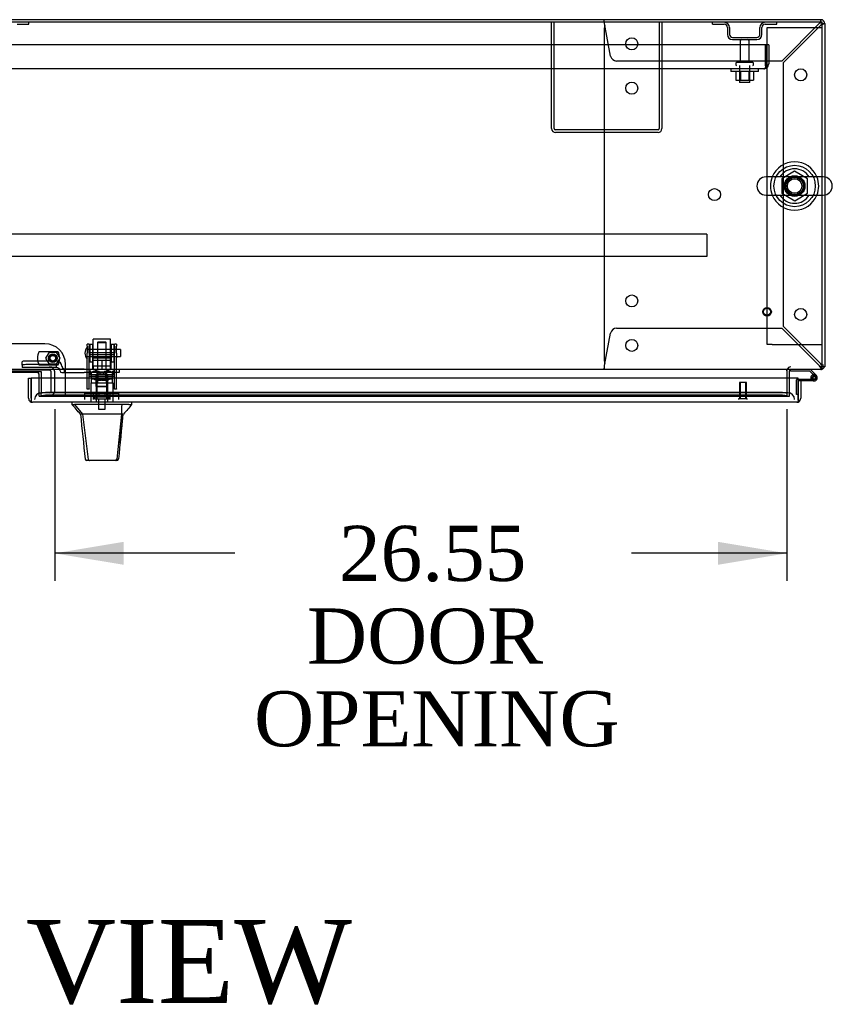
# Model space of a CAD drawing. Header units: inches. Extents: x 2 to 538, y -2 to 358.
# Tile 15 of 21: x 162 to 191, y 285 to 321. Entities that reach past the tile are written whole.
import ezdxf
from ezdxf.enums import TextEntityAlignment as Align
from ezdxf.lldxf.tags import DXFTag

# ---------------------------------------------------------------- set-up
doc = ezdxf.new("R2010")
doc.units = ezdxf.units.IN
doc.header["$MEASUREMENT"] = 0
for name, color, linetype in [('COM43134', 7, 'Continuous'), ('COM50669', 7, 'Continuous'), ('COM50677', 7, 'Continuous'), ('COM54746-68', 7, 'Continuous'), ('COM54926', 7, 'Continuous'), ('COM55738-23', 7, 'Continuous'), ('COM70098', 7, 'Continuous'), ('COM70110-2', 7, 'Continuous'), ('COM70218', 7, 'Continuous'), ('COM70220', 7, 'Continuous'), ('COM70739-2', 7, 'Continuous'), ('COM70838', 7, 'Continuous'), ('COM70839-4', 7, 'Continuous'), ('COM71188-5', 7, 'Continuous'), ('COM71190-2', 7, 'Continuous'), ('COM71196-3', 7, 'Continuous'), ('Default', 7, 'Continuous'), ('GSK86006', 7, 'Continuous'), ('HAN13068', 7, 'Continuous'), ('HAN13068_NUT', 7, 'Continuous'), ('HAN13068_SCREW', 7, 'Continuous'), ('HAN_NUT', 7, 'Continuous'), ('NTS166105', 7, 'Continuous'), ('NTS18024', 7, 'Continuous'), ('NTS18147', 7, 'Continuous'), ('NTS86070', 7, 'Continuous'), ('ROL87452', 7, 'Continuous'), ('RVT17786', 7, 'Continuous'), ('RVT19000', 7, 'Continuous'), ('SCC180005', 7, 'Continuous'), ('SCS86414', 7, 'Continuous'), ('SPC87322', 7, 'Continuous'), ('STD26089', 7, 'Continuous'), ('STD26122', 7, 'Continuous'), ('STD26258', 7, 'Continuous'), ('WAF25059', 7, 'Continuous'), ('WAF25376', 7, 'Continuous'), ('WAF25377', 7, 'Continuous'), ('WAM254785', 7, 'Continuous'), ('WAM30038', 7, 'Continuous')]:
    doc.layers.add(name, color=color, linetype=linetype)
doc.styles.add('SEACAD_Times_New_Roman', font='times.ttf')
tags = doc.linetypes.add('HIDDEN2', pattern=[0.1875, 0.125, -0.0625]).pattern_tags.tags
tags[6:7] = [DXFTag(74, 4), DXFTag(75, 0), DXFTag(340, '0'), DXFTag(46, 0.0), DXFTag(50, 0.0), DXFTag(44, 0.0), DXFTag(45, 0.0)]
tags[4:5] = [DXFTag(74, 4), DXFTag(75, 0), DXFTag(340, '0'), DXFTag(46, 0.0), DXFTag(50, 0.0), DXFTag(44, 0.0), DXFTag(45, 0.0)]
doc.dimstyles.new('HAMMOND_(STH_-_540x360)', dxfattribs={"dimtxt": 2, "dimasz": 2.5, "dimexe": 1, "dimexo": 1, "dimgap": 0.5, "dimtad": 0, "dimtih": 1, "dimtoh": 1, "dimzin": 0, "dimdsep": 46, "dimtxsty": 'SEACAD_Times_New_Roman', "dimblk1": '_SE_FILLED', "dimblk2": '_SE_FILLED', "dimsah": 1, "dimcen": 1, "dimadec": 0, "dimazin": 0, "dimtfac": 0.8, "dimtofl": 0, "dimtmove": 0, "dimatfit": 3, "dimfxl": 1, "dimtolj": 1, "dimtzin": 0, "dimarcsym": 0})

# ---------------------------------------------------------------- blocks, each defined once
blk = doc.blocks.new('SE')
at = {"layer": 'COM43134', "color": 7, "linetype": 'HIDDEN2'}
for p, q in [((188.66, 320.219), (132.91, 320.219)), ((188.66, 319.529), (188.66, 320.219)), ((188.785, 320.219), (188.66, 320.219)), ((188.66, 320.219), (188.66, 319.529)), ((188.785, 320.219), (188.785, 319.529)), ((188.6, 319.344), (132.97, 319.344)), ((188.6, 319.344), (188.6, 319.344)), ((188.6, 319.344), (188.6, 319.344)), ((188.66, 319.529), (188.66, 319.529)), ((188.66, 319.529), (188.66, 319.379)), ((188.66, 319.446), (188.66, 319.529)), ((188.66, 319.446), (188.709, 319.379))]:
    blk.add_line(p, q, dxfattribs=at)
for start, end in [(270.1208, 306.194), (270, 270.0589), (306.194, 0)]:
    blk.add_arc((188.6, 319.529), 0.185, start, end, dxfattribs=at)
blk.add_open_spline([(188.66, 319.379), (188.65, 319.368), (188.64, 319.359), (188.625, 319.35), (188.62, 319.347), (188.61, 319.344), (188.605, 319.344), (188.6, 319.344)], degree=3, knots=[0, 0, 0, 0, 0.5, 0.5, 0.75, 0.75, 1, 1, 1, 1], dxfattribs=at)
at = {"layer": 'COM50669', "color": 7, "linetype": 'HIDDEN2'}
for p, q in [((180.91, 317.174), (180.91, 321.031)), ((181.005, 317.174), (181.005, 321.031)), ((184.815, 321.031), (184.815, 317.174)), ((184.91, 321.031), (184.91, 317.174)), ((184.767, 317.126), (181.053, 317.126)), ((184.767, 317.031), (181.053, 317.031))]:
    blk.add_line(p, q, dxfattribs=at)
for centre, radius, start, end in [((181.053, 317.174), 0.143, 180, 270), ((181.053, 317.174), 0.048, 180, 270), ((184.767, 317.174), 0.143, 270, 0), ((184.767, 317.174), 0.048, 270, 0)]:
    blk.add_arc(centre, radius, start, end, dxfattribs=at)
at = {"layer": 'COM50677', "color": 7, "linetype": 'HIDDEN2'}
for p, q in [((188.721, 320.843), (188.906, 320.843)), ((188.721, 309.343), (188.721, 320.843)), ((188.906, 320.843), (190.536, 320.843)), ((190.536, 320.843), (190.721, 320.843)), ((188.906, 309.343), (188.721, 309.343)), ((188.906, 309.343), (190.536, 309.343)), ((190.536, 309.343), (190.721, 309.343))]:
    blk.add_line(p, q, dxfattribs=at)
blk.add_circle((189.721, 315.093), 0.375, dxfattribs=at)
at = {"layer": 'COM54746-68', "color": 7, "linetype": 'HIDDEN2'}
for p, q in [((189.574, 308.437), (189.574, 308.438)), ((190.462, 308.181), (190.392, 308.251)), ((189.784, 307.535), (189.784, 308.06)), ((189.809, 308.085), (189.846, 308.085)), ((190.309, 308.14), (190.371, 308.14)), ((190.363, 308.127), (190.363, 308.152)), ((190.413, 308.202), (190.438, 308.202)), ((190.438, 308.077), (190.413, 308.077)), ((190.488, 308.152), (190.488, 308.127)), ((189.846, 307.535), (189.784, 307.535))]:
    blk.add_line(p, q, dxfattribs=at)
at = {"layer": 'COM54746-68', "color": 7, "linetype": 'Continuous'}
for p, q in [((189.574, 308.376), (189.574, 308.437)), ((190.268, 308.376), (189.574, 308.376)), ((190.392, 308.251), (190.268, 308.376)), ((190.293, 308.438), (190.505, 308.226)), ((189.846, 308.085), (190.426, 308.085)), ((190.426, 308.023), (189.846, 308.023)), ((189.846, 308.023), (189.846, 308.021)), ((190.371, 308.135), (190.309, 308.129)), ((189.846, 307.535), (189.846, 307.535))]:
    blk.add_line(p, q, dxfattribs=at)
blk.add_circle((190.426, 308.14), 0.05, dxfattribs=at)
for radius, start, end in [(0.117, 270, 185.2159), (0.117, 47.608, 107.0274), (0.117, 185.2159, 208.0398), (0.055, 270, 185.2159), (0.055, 185.2159, 270)]:
    blk.add_arc((190.426, 308.14), radius, start, end, dxfattribs=at)
at = {"layer": 'COM54746-68', "color": 7, "linetype": 'HIDDEN2'}
for centre, radius, start, end in [((189.809, 308.06), 0.025, 90, 180), ((190.426, 308.14), 0.117, 208.0398, 270), ((190.413, 308.152), 0.05, 90, 180), ((190.413, 308.127), 0.05, 180, 270), ((190.438, 308.152), 0.05, 0, 90), ((190.438, 308.127), 0.05, 270, 0)]:
    blk.add_arc(centre, radius, start, end, dxfattribs=at)
at = {"layer": 'COM54926', "color": 7, "linetype": 'HIDDEN2'}
for p, q in [((182.816, 321.096), (182.816, 321.126)), ((182.816, 321.021), (182.816, 321.096)), ((190.673, 321.126), (190.673, 321.096)), ((190.673, 321.021), (190.673, 321.096)), ((182.816, 320.811), (182.816, 308.753)), ((183.047, 319.805), (182.827, 320.983)), ((190.615, 320.983), (189.258, 319.626)), ((189.316, 319.568), (190.673, 320.925)), ((190.676, 321.031), (190.673, 321.031)), ((190.673, 321.031), (190.673, 321.031)), ((190.711, 320.983), (190.786, 320.983)), ((190.786, 320.983), (190.816, 320.983)), ((189.258, 319.626), (183.264, 319.626)), ((189.316, 309.995), (189.316, 319.568)), ((190.673, 308.638), (189.316, 309.995)), ((182.827, 308.581), (183.047, 309.758)), ((183.264, 309.938), (189.258, 309.938)), ((189.258, 309.938), (190.615, 308.581)), ((190.711, 308.581), (190.721, 308.581)), ((182.816, 308.543), (182.816, 308.467)), ((182.816, 308.438), (182.816, 308.467)), ((190.673, 308.543), (190.673, 308.467)), ((190.676, 308.533), (190.673, 308.533)), ((190.673, 308.533), (190.673, 308.533)), ((190.673, 308.467), (190.673, 308.438))]:
    blk.add_line(p, q, dxfattribs=at)
for centre in [(183.816, 320.251), (189.941, 319.126), (183.816, 318.641), (186.816, 314.782), (183.816, 310.923), (189.941, 310.438), (183.816, 309.313)]:
    blk.add_circle(centre, 0.218, dxfattribs=at)
for centre, radius, start, end in [((180.23, 320.793), 2.604, 4.1751, 6.6801), ((191.251, 320.732), 0.683, 147.7709, 158.4452), ((183.036, 320.811), 0.22, 153.0655, 180), ((190.824, 320.73), 0.327, 117.4541, 129.5439), ((190.421, 321.133), 0.327, 320.4561, 332.5458), ((190.422, 321.56), 0.683, 291.5548, 302.2291), ((183.264, 319.846), 0.22, 190.6113, 270), ((183.264, 309.718), 0.22, 90, 169.3887), ((183.036, 308.753), 0.22, 180, 206.9345), ((180.23, 308.77), 2.604, 353.3199, 355.8249), ((182.509, 308.65), 0.326, 340.716, 347.6742), ((191.251, 308.832), 0.683, 201.5548, 212.2291), ((190.824, 308.833), 0.327, 230.4561, 242.5459), ((190.421, 308.43), 0.327, 27.4542, 39.5439), ((190.422, 308.003), 0.683, 57.7709, 68.4452)]:
    blk.add_arc(centre, radius, start, end, dxfattribs=at)
at = {"layer": 'COM55738-23', "color": 7, "linetype": 'HIDDEN2'}
for p, q in [((161.525, 320.959), (161.947, 320.959)), ((161.947, 320.959), (161.947, 321.031)), ((186.747, 320.959), (186.747, 321.031)), ((186.747, 320.959), (187.169, 320.959)), ((187.285, 320.843), (187.285, 320.593)), ((187.357, 320.843), (187.357, 320.593)), ((188.463, 320.593), (188.463, 320.843)), ((188.535, 320.593), (188.535, 320.843)), ((188.65, 320.959), (189.072, 320.959)), ((189.072, 320.959), (189.072, 321.031)), ((187.472, 320.478), (188.347, 320.478)), ((187.472, 320.406), (188.347, 320.406))]:
    blk.add_line(p, q, dxfattribs=at)
for centre, radius, start, end in [((187.169, 320.843), 0.188, 0, 90), ((187.169, 320.843), 0.116, 0, 90), ((188.65, 320.843), 0.188, 90, 180), ((188.65, 320.843), 0.116, 90, 180), ((187.472, 320.593), 0.188, 180, 270), ((187.472, 320.593), 0.115, 180, 270), ((188.347, 320.593), 0.116, 270, 0), ((188.347, 320.593), 0.188, 270, 0)]:
    blk.add_arc(centre, radius, start, end, dxfattribs=at)
at = {"layer": 'COM70098', "color": 7, "linetype": 'HIDDEN2'}
for p, q in [((162.534, 309.37), (159.034, 309.37)), ((163.284, 307.471), (163.284, 308.62)), ((162.321, 307.471), (162.321, 308.126)), ((162.321, 307.471), (163.284, 307.471))]:
    blk.add_line(p, q, dxfattribs=at)
at = {"layer": 'COM70098', "color": 7, "linetype": 'Continuous'}
for p, q in [((162.261, 308.328), (159.307, 308.328)), ((162.321, 308.126), (162.321, 308.268))]:
    blk.add_line(p, q, dxfattribs=at)
at = {"layer": 'COM70098', "color": 7, "linetype": 'HIDDEN2'}
blk.add_circle((162.821, 308.846), 0.156, dxfattribs=at)
blk.add_arc((162.534, 308.62), 0.75, 0, 90, dxfattribs=at)
at = {"layer": 'COM70098', "color": 7, "linetype": 'Continuous'}
blk.add_arc((162.261, 308.268), 0.06, 0, 90, dxfattribs=at)
at = {"layer": 'COM70110-2', "color": 7, "linetype": 'Continuous'}
for p, q in [((190.721, 321.031), (130.848, 321.031)), ((190.721, 315.424), (190.721, 321.031)), ((190.721, 308.581), (190.721, 314.762)), ((190.721, 308.438), (190.721, 308.581)), ((190.721, 308.438), (130.848, 308.438)), ((159.167, 308.37), (162.401, 308.37)), ((162.401, 308.37), (162.401, 308.126)), ((189.441, 308.39), (189.441, 308.438)), ((189.441, 308.39), (189.441, 308.126))]:
    blk.add_line(p, q, dxfattribs=at)
at = {"layer": 'COM70110-2', "color": 7, "linetype": 'HIDDEN2'}
for p, q in [((190.721, 314.762), (190.721, 315.424)), ((162.401, 308.126), (162.401, 307.612)), ((189.441, 308.126), (189.441, 307.612)), ((162.401, 307.612), (162.401, 307.565)), ((162.401, 307.469), (162.401, 307.565)), ((162.402, 307.565), (162.402, 307.565)), ((189.191, 307.605), (162.651, 307.605)), ((189.191, 307.511), (162.651, 307.511)), ((189.44, 307.565), (189.441, 307.565)), ((189.441, 307.565), (189.441, 307.612)), ((189.441, 307.565), (189.441, 307.469)), ((162.402, 307.471), (162.401, 307.469)), ((162.401, 307.469), (162.401, 307.469)), ((162.401, 307.469), (189.441, 307.469)), ((189.441, 307.469), (189.44, 307.471)), ((189.441, 307.469), (189.441, 307.469))]:
    blk.add_line(p, q, dxfattribs=at)
blk.add_circle((189.721, 315.093), 0.344, dxfattribs=at)
for centre, major_axis, start_param, end_param in [((162.651, 307.561), (-0.25, 0), 4.712389, 6.212082), ((162.651, 307.468), (-0.25, 0), 4.712389, 6.212082), ((189.191, 307.561), (-0.25, 0), 3.212696, 4.712389), ((189.191, 307.468), (0.25, 0), 0.071104, 1.570796)]:
    blk.add_ellipse(centre, major_axis=major_axis, ratio=0.173648, start_param=start_param, end_param=end_param, dxfattribs=at)
at = {"layer": 'COM70218', "color": 7, "linetype": 'HIDDEN2'}
for p, q in [((186.534, 313.346), (135.034, 313.346)), ((186.534, 313.346), (186.534, 313.303)), ((186.534, 313.303), (186.534, 312.576)), ((186.534, 312.533), (135.034, 312.533)), ((186.534, 312.576), (186.534, 312.533))]:
    blk.add_line(p, q, dxfattribs=at)
at = {"layer": 'COM70220', "color": 7, "linetype": 'HIDDEN2'}
for p, q in [((162.661, 307.596), (162.411, 307.596)), ((189.221, 307.596), (162.661, 307.596)), ((189.471, 307.596), (189.221, 307.596))]:
    blk.add_line(p, q, dxfattribs=at)
for centre, start, end in [((162.411, 307.346), 90, 180), ((189.471, 307.346), 0, 90)]:
    blk.add_arc(centre, 0.25, start, end, dxfattribs=at)
at = {"layer": 'COM70739-2', "color": 7, "linetype": 'HIDDEN2'}
for p, q in [((162.703, 308.408), (158.865, 308.408)), ((162.763, 307.656), (162.763, 308.348)), ((162.888, 307.656), (162.888, 308.348)), ((162.321, 307.596), (162.411, 307.596))]:
    blk.add_line(p, q, dxfattribs=at)
for centre, radius, start, end in [((162.703, 308.348), 0.185, 0, 90), ((162.703, 308.348), 0.06, 0, 90), ((162.703, 307.656), 0.06, 270, 0), ((162.703, 307.656), 0.185, 270, 0)]:
    blk.add_arc(centre, radius, start, end, dxfattribs=at)
at = {"layer": 'COM70838', "color": 7, "linetype": 'HIDDEN2'}
for p, q in [((161.713, 308.595), (161.713, 308.721)), ((161.713, 308.595), (161.713, 308.513)), ((162.958, 308.74), (161.838, 308.74)), ((162.958, 308.613), (161.838, 308.613)), ((162.958, 308.511), (162.958, 308.613)), ((163.151, 308.57), (163.151, 308.547)), ((162.958, 308.513), (161.713, 308.513)), ((163.083, 308.386), (163.083, 308.388)), ((163.143, 308.328), (163.241, 308.328)), ((163.241, 308.328), (163.241, 308.456)), ((163.241, 308.328), (163.954, 308.328)), ((163.954, 308.453), (163.268, 308.453)), ((163.954, 308.453), (164.042, 308.453)), ((164.042, 308.328), (163.954, 308.328)), ((164.042, 308.453), (164.58, 308.453)), ((165.098, 308.328), (164.042, 308.328)), ((164.616, 308.453), (165.098, 308.453)), ((165.098, 308.453), (165.223, 308.453)), ((165.223, 308.328), (165.098, 308.328)), ((165.223, 308.453), (165.223, 308.328))]:
    blk.add_line(p, q, dxfattribs=at)
for centre, radius, start, end in [((162.958, 308.547), 0.193, 0, 90), ((163.268, 308.57), 0.117, 180, 256.4554), ((162.958, 308.386), 0.125, 0, 90), ((163.143, 308.388), 0.06, 180, 270), ((163.268, 308.57), 0.117, 256.4554, 270)]:
    blk.add_arc(centre, radius, start, end, dxfattribs=at)
for centre, major_axis, start_param, end_param in [((161.838, 308.721), (-0.125, 0), 4.712389, 6.283185), ((161.838, 308.595), (0.125, 0), 1.570796, 3.141593)]:
    blk.add_ellipse(centre, major_axis=major_axis, ratio=0.145455, start_param=start_param, end_param=end_param, dxfattribs=at)
at = {"layer": 'COM70839-4', "color": 7, "linetype": 'HIDDEN2'}
for p, q in [((164.067, 309.284), (164.067, 309.361)), ((164.137, 309.361), (164.067, 309.361)), ((164.067, 309.284), (164.067, 309.025)), ((164.137, 309.361), (164.137, 309.284)), ((164.137, 309.025), (164.137, 309.284)), ((165.059, 309.284), (165.059, 309.361)), ((165.129, 309.361), (165.059, 309.361)), ((165.059, 309.284), (165.059, 309.025)), ((165.129, 309.361), (165.129, 309.284)), ((165.129, 309.025), (165.129, 309.284)), ((164.067, 308.861), (164.067, 309.025)), ((165.059, 309.041), (164.137, 309.041)), ((164.137, 309.025), (164.137, 308.861)), ((164.137, 308.977), (165.059, 308.977)), ((165.059, 308.861), (165.059, 309.025)), ((165.129, 309.025), (165.129, 308.861)), ((164.067, 307.731), (164.067, 308.861)), ((164.137, 307.731), (164.137, 308.861)), ((165.059, 307.731), (165.059, 308.861)), ((165.129, 307.731), (165.129, 308.861)), ((165.059, 308.182), (164.137, 308.182)), ((164.067, 307.721), (164.067, 307.731)), ((164.137, 307.721), (164.067, 307.721)), ((164.137, 307.731), (164.137, 307.721)), ((165.059, 307.721), (165.059, 307.731)), ((165.129, 307.721), (165.059, 307.721)), ((165.129, 307.731), (165.129, 307.721))]:
    blk.add_line(p, q, dxfattribs=at)
at = {"layer": 'COM71188-5', "color": 7, "linetype": 'Continuous'}
for p, q in [((190.673, 321.126), (130.896, 321.126)), ((190.816, 320.983), (190.816, 315.419)), ((190.816, 314.767), (190.816, 308.533)), ((189.536, 308.126), (189.536, 308.39)), ((190.816, 308.533), (190.721, 308.533))]:
    blk.add_line(p, q, dxfattribs=at)
at = {"layer": 'COM71188-5', "color": 7, "linetype": 'HIDDEN2'}
for p, q in [((190.816, 315.419), (190.816, 314.767)), ((189.536, 307.471), (189.536, 308.126)), ((189.441, 307.471), (189.536, 307.471))]:
    blk.add_line(p, q, dxfattribs=at)
at = {"layer": 'COM71188-5', "color": 7, "linetype": 'Continuous'}
for centre, radius, start, end in [((190.673, 320.983), 0.143, 0, 90), ((189.584, 308.39), 0.143, 160.3871, 180), ((189.584, 308.39), 0.048, 90, 180), ((190.673, 308.581), 0.143, 289.6129, 340.3871)]:
    blk.add_arc(centre, radius, start, end, dxfattribs=at)
at = {"layer": 'COM71188-5', "color": 7, "linetype": 'HIDDEN2'}
for centre, radius, start, end in [((190.673, 320.983), 0.048, 0, 90), ((190.673, 308.581), 0.048, 270, 0), ((189.584, 308.39), 0.143, 90, 160.3871), ((190.673, 308.581), 0.143, 270, 289.6129)]:
    blk.add_arc(centre, radius, start, end, dxfattribs=at)
at = {"layer": 'COM71190-2', "color": 7, "linetype": 'HIDDEN2'}
for p, q in [((159.167, 308.363), (162.401, 308.363)), ((163.284, 307.471), (189.441, 307.471))]:
    blk.add_line(p, q, dxfattribs=at)
at = {"layer": 'COM71196-3', "color": 7, "linetype": 'Continuous'}
for p, q in [((161.941, 308.126), (162.036, 308.126)), ((161.941, 307.394), (161.941, 308.126)), ((189.846, 308.126), (162.036, 308.126)), ((162.036, 307.394), (162.036, 308.126)), ((162.036, 308.126), (162.036, 307.394)), ((189.846, 307.394), (189.846, 308.126)), ((189.941, 308.021), (189.846, 308.021)), ((189.846, 308.021), (189.846, 307.394)), ((189.941, 308.021), (189.941, 307.394)), ((162.036, 307.331), (161.997, 307.28)), ((162.036, 307.394), (162.036, 307.394)), ((162.036, 307.394), (162.036, 307.331)), ((162.036, 307.394), (162.036, 307.28)), ((189.798, 307.251), (162.084, 307.251)), ((162.084, 307.251), (162.084, 307.251)), ((162.084, 307.251), (162.084, 307.251)), ((162.084, 307.251), (162.084, 307.251)), ((189.798, 307.251), (189.798, 307.251)), ((189.798, 307.251), (189.798, 307.251)), ((189.846, 307.394), (189.846, 307.394)), ((189.846, 307.331), (189.846, 307.394)), ((189.846, 307.394), (189.846, 307.28)), ((189.846, 307.331), (189.885, 307.28))]:
    blk.add_line(p, q, dxfattribs=at)
for centre, start, end in [((162.084, 307.394), 180, 232.4964), ((162.084, 307.394), 232.4964, 269.8439), ((162.084, 307.394), 269.9238, 270), ((189.798, 307.394), 270.1561, 307.5036), ((189.798, 307.394), 270, 270.0762), ((189.798, 307.394), 307.5036, 0)]:
    blk.add_arc(centre, 0.143, start, end, dxfattribs=at)
for points in [[(162.036, 307.28), (162.044, 307.271), (162.052, 307.263), (162.064, 307.256), (162.068, 307.254), (162.076, 307.251), (162.08, 307.251), (162.084, 307.251)], [(189.846, 307.28), (189.838, 307.271), (189.83, 307.263), (189.818, 307.256), (189.814, 307.254), (189.806, 307.251), (189.802, 307.251), (189.798, 307.251)]]:
    blk.add_open_spline(points, degree=3, knots=[0, 0, 0, 0, 0.5, 0.5, 0.75, 0.75, 1, 1, 1, 1], dxfattribs=at)
at = {"layer": 'GSK86006', "color": 7, "linetype": 'HIDDEN2'}
blk.add_circle((162.821, 308.846), 0.125, dxfattribs=at)
at = {"layer": 'HAN13068', "color": 7, "linetype": 'HIDDEN2'}
for p, q in [((164.468, 309.443), (164.438, 309.413)), ((164.438, 309.413), (164.758, 309.413)), ((164.438, 309.413), (164.438, 308.453)), ((164.468, 309.443), (164.728, 309.443)), ((164.758, 309.413), (164.728, 309.443)), ((164.758, 308.453), (164.758, 309.413)), ((164.202, 307.953), (164.398, 307.953)), ((164.202, 307.953), (164.202, 307.251)), ((164.398, 307.953), (164.798, 307.953)), ((164.398, 307.953), (164.398, 307.251)), ((164.438, 308.078), (164.438, 307.953)), ((164.438, 308.078), (164.598, 308.078)), ((164.598, 308.078), (164.758, 308.078)), ((164.758, 308.078), (164.758, 307.953)), ((164.798, 307.953), (164.993, 307.953)), ((164.798, 307.953), (164.798, 307.251)), ((164.993, 307.953), (164.993, 307.251))]:
    blk.add_line(p, q, dxfattribs=at)
at = {"layer": 'HAN13068', "color": 7, "linetype": 'Continuous'}
for p, q in [((163.508, 307.251), (163.508, 307.168)), ((163.508, 307.171), (163.607, 307.171)), ((163.621, 307.171), (163.607, 307.171)), ((163.607, 307.171), (163.891, 306.816)), ((163.699, 307.171), (163.621, 307.171)), ((165.317, 307.171), (163.699, 307.171)), ((165.497, 307.171), (165.317, 307.171)), ((165.574, 307.171), (165.497, 307.171)), ((165.574, 307.171), (165.688, 307.171)), ((165.688, 307.168), (165.688, 307.251)), ((163.808, 306.816), (163.823, 306.816)), ((163.891, 306.816), (163.823, 306.816)), ((163.936, 306.816), (163.891, 306.816)), ((163.891, 306.816), (164.106, 305.178)), ((164.028, 306.816), (163.936, 306.816)), ((165.305, 306.816), (164.028, 306.816)), ((165.305, 306.816), (165.141, 305.18)), ((165.335, 306.816), (165.305, 306.816)), ((165.35, 306.816), (165.335, 306.816)), ((165.36, 306.816), (165.35, 306.816)), ((165.36, 306.816), (165.388, 306.816)), ((163.992, 305.191), (163.992, 305.189)), ((164.152, 305.136), (164.052, 305.136)), ((165.089, 305.136), (164.152, 305.136)), ((165.143, 305.136), (165.089, 305.136)), ((165.203, 305.19), (165.203, 305.192))]:
    blk.add_line(p, q, dxfattribs=at)
for centre, radius, start, end in [((160.057, 303.837), 4.799, 38.3744, 44.0095), ((177.804, 296.626), 16.062, 138.9673, 140.6254), ((103.343, 312.86), 62.32, 353.47841, 354.43409), ((164.052, 305.196), 0.06, 185.9929, 270.0075), ((165.087, 305.191), 0.0554, 272.131, 348.8293), ((165.143, 305.196), 0.06, 269.9911, 354.4242)]:
    blk.add_arc(centre, radius, start, end, dxfattribs=at)
for points in [[(165.317, 307.171), (165.313, 307.052), (165.309, 306.934), (165.305, 306.816)], [(163.823, 306.816), (163.879, 306.274), (163.936, 305.732), (163.992, 305.191)], [(165.36, 306.816), (165.308, 306.274), (165.256, 305.733), (165.203, 305.192)]]:
    blk.add_open_spline(points, degree=3, dxfattribs=at)
blk.add_open_spline([(164.106, 305.178), (164.109, 305.166), (164.115, 305.155), (164.132, 305.14), (164.142, 305.136), (164.152, 305.136)], degree=3, knots=[0, 0, 0, 0, 0.5, 0.5, 1, 1, 1, 1], dxfattribs=at)
at = {"layer": 'HAN13068_NUT', "color": 7, "linetype": 'HIDDEN2'}
for p, q in [((164.265, 308.828), (164.265, 308.778)), ((164.265, 308.778), (164.432, 308.778)), ((164.265, 308.778), (164.265, 308.453)), ((164.295, 308.858), (164.9, 308.858)), ((164.432, 308.778), (164.598, 308.778)), ((164.598, 308.778), (164.764, 308.778)), ((164.598, 308.778), (164.598, 308.453)), ((164.764, 308.778), (164.93, 308.778)), ((164.93, 308.778), (164.93, 308.828)), ((164.93, 308.778), (164.93, 308.453))]:
    blk.add_line(p, q, dxfattribs=at)
for centre, start, end in [((164.295, 308.828), 90, 180), ((164.9, 308.828), 0, 90)]:
    blk.add_arc(centre, 0.03, start, end, dxfattribs=at)
at = {"layer": 'HAN13068_SCREW', "color": 7, "linetype": 'HIDDEN2'}
for p, q in [((164.487, 307.583), (164.376, 307.583)), ((164.376, 307.583), (164.376, 307.446)), ((164.709, 307.583), (164.487, 307.583)), ((164.487, 307.583), (164.487, 307.446)), ((164.82, 307.583), (164.709, 307.583)), ((164.709, 307.583), (164.709, 307.446)), ((164.82, 307.583), (164.82, 307.446)), ((164.335, 307.446), (164.86, 307.446)), ((164.335, 307.446), (164.335, 307.376)), ((164.335, 307.376), (164.86, 307.376)), ((164.482, 307.376), (164.482, 307.001)), ((164.714, 307.001), (164.714, 307.376)), ((164.86, 307.376), (164.86, 307.446)), ((164.482, 307.001), (164.714, 307.001))]:
    blk.add_line(p, q, dxfattribs=at)
at = {"layer": 'HAN_NUT', "color": 7, "linetype": 'HIDDEN2'}
for p, q in [((164.292, 307.561), (163.986, 307.561)), ((163.986, 307.346), (163.986, 307.561)), ((164.904, 307.561), (164.292, 307.561)), ((164.292, 307.346), (164.292, 307.561)), ((165.21, 307.561), (164.904, 307.561)), ((164.904, 307.346), (164.904, 307.561)), ((165.21, 307.346), (165.21, 307.561))]:
    blk.add_line(p, q, dxfattribs=at)
at = {"layer": 'NTS166105', "color": 7, "linetype": 'HIDDEN2'}
for p, q in [((187.594, 319.248), (187.594, 318.928)), ((187.594, 318.928), (187.756, 318.928)), ((187.756, 319.248), (187.756, 318.928)), ((187.756, 318.928), (188.065, 318.928)), ((188.065, 319.248), (188.065, 318.928)), ((188.065, 318.928), (188.226, 318.928)), ((188.226, 319.248), (188.226, 318.928))]:
    blk.add_line(p, q, dxfattribs=at)
at = {"layer": 'NTS18024', "color": 7, "linetype": 'HIDDEN2'}
for p, q in [((189.721, 315.628), (189.256, 315.356)), ((189.256, 315.356), (189.256, 314.83)), ((190.186, 315.356), (189.721, 315.628)), ((190.186, 314.83), (190.186, 315.356)), ((189.256, 314.83), (189.725, 314.555)), ((189.725, 314.555), (190.186, 314.83))]:
    blk.add_line(p, q, dxfattribs=at)
blk.add_circle((189.721, 315.093), 0.263, dxfattribs=at)
at = {"layer": 'NTS18147', "color": 7, "linetype": 'HIDDEN2'}
for p, q in [((164.135, 308.316), (164.135, 308.378)), ((164.198, 308.378), (164.135, 308.378)), ((164.135, 308.378), (164.135, 308.378)), ((164.198, 308.378), (164.135, 308.378)), ((164.203, 308.316), (164.135, 308.316)), ((164.135, 308.316), (164.135, 308.253)), ((164.203, 308.316), (164.135, 308.316)), ((164.135, 308.253), (164.203, 308.253)), ((164.135, 308.253), (164.203, 308.253)), ((164.198, 308.316), (164.198, 308.378)), ((164.198, 308.378), (164.198, 308.378)), ((164.203, 308.253), (164.203, 308.316)), ((164.203, 308.316), (164.203, 308.316)), ((164.203, 308.253), (164.53, 308.253)), ((164.203, 308.253), (164.53, 308.253)), ((164.398, 308.378), (164.366, 308.378)), ((164.398, 308.378), (164.366, 308.378)), ((164.378, 308.253), (164.378, 307.816)), ((164.378, 308.253), (164.378, 308.253)), ((164.666, 308.316), (164.53, 308.316)), ((164.53, 308.316), (164.53, 308.253)), ((164.666, 308.316), (164.53, 308.316)), ((164.53, 308.316), (164.53, 308.316)), ((164.53, 308.253), (164.666, 308.253)), ((164.53, 308.253), (164.666, 308.253)), ((164.666, 308.253), (164.666, 308.316)), ((164.666, 308.316), (164.666, 308.316)), ((164.666, 308.253), (164.993, 308.253)), ((164.666, 308.253), (164.993, 308.253)), ((164.829, 308.378), (164.798, 308.378)), ((164.829, 308.378), (164.798, 308.378)), ((164.818, 307.816), (164.818, 308.253)), ((164.818, 308.253), (164.818, 308.253)), ((165.061, 308.316), (164.993, 308.316)), ((164.993, 308.316), (164.993, 308.253)), ((165.061, 308.316), (164.993, 308.316)), ((164.993, 308.316), (164.993, 308.316)), ((164.993, 308.253), (165.061, 308.253)), ((164.993, 308.253), (165.061, 308.253)), ((164.998, 308.316), (164.998, 308.378)), ((165.061, 308.378), (164.998, 308.378)), ((164.998, 308.378), (164.998, 308.378)), ((165.061, 308.378), (164.998, 308.378)), ((165.061, 308.316), (165.061, 308.378)), ((165.061, 308.378), (165.061, 308.378)), ((165.061, 308.253), (165.061, 308.316)), ((164.818, 307.816), (164.378, 307.816)), ((164.378, 307.816), (164.818, 307.816))]:
    blk.add_line(p, q, dxfattribs=at)
for centre, start_param, end_param in [((164.366, 308.06), 2.506883, 3.776302), ((164.366, 308.06), 2.506883, 3.776302), ((164.398, 308.06), 2.506883, 3.141593), ((164.398, 308.06), 2.506883, 3.141593), ((164.798, 308.06), 3.141593, 3.776302), ((164.798, 308.06), 3.141593, 3.776302), ((164.829, 308.06), 2.506883, 3.776302), ((164.829, 308.06), 2.506883, 3.776302)]:
    blk.add_ellipse(centre, major_axis=(0, -0.318), ratio=0.866025, start_param=start_param, end_param=end_param, dxfattribs=at)
at = {"layer": 'NTS86070', "color": 7, "linetype": 'HIDDEN2'}
for p, q in [((162.328, 309.096), (163.004, 309.096)), ((163.004, 308.596), (162.328, 308.596))]:
    blk.add_line(p, q, dxfattribs=at)
blk.add_circle((162.821, 308.846), 0.101, dxfattribs=at)
for centre, start, end in [((162.761, 308.846), 150, 210), ((162.571, 308.846), 330, 30)]:
    blk.add_arc(centre, 0.5, start, end, dxfattribs=at)
at = {"layer": 'ROL87452', "color": 7, "linetype": 'HIDDEN2'}
for p, q in [((164.285, 308.533), (164.285, 309.533)), ((164.91, 309.533), (164.285, 309.533)), ((164.91, 308.533), (164.91, 309.533))]:
    blk.add_line(p, q, dxfattribs=at)
at = {"layer": 'RVT17786', "color": 7, "linetype": 'HIDDEN2'}
for p, q in [((165.277, 309.158), (164.067, 309.158)), ((165.277, 309.158), (165.277, 308.908)), ((164.067, 308.908), (165.277, 308.908))]:
    blk.add_line(p, q, dxfattribs=at)
blk.add_arc((164.3, 309.033), 0.318, 137.1291, 222.8709, dxfattribs=at)
at = {"layer": 'RVT19000', "color": 7, "linetype": 'HIDDEN2'}
for p, q in [((164.285, 308.566), (164.91, 308.566)), ((164.285, 308.533), (164.285, 308.453)), ((164.403, 308.453), (164.403, 308.328)), ((164.457, 308.328), (164.457, 308.116)), ((164.58, 308.453), (164.616, 308.453)), ((164.738, 308.116), (164.738, 308.328)), ((164.793, 308.328), (164.793, 308.453)), ((164.91, 308.453), (164.91, 308.533)), ((164.457, 308.116), (164.738, 308.116))]:
    blk.add_line(p, q, dxfattribs=at)
at = {"layer": 'SCC180005', "color": 7, "linetype": 'HIDDEN2'}
for p, q in [((162.572, 308.846), (162.697, 309.062)), ((162.697, 309.062), (162.946, 309.062)), ((162.946, 309.062), (163.071, 308.846)), ((162.697, 308.63), (162.572, 308.846)), ((162.946, 308.63), (162.697, 308.63)), ((163.071, 308.846), (162.946, 308.63))]:
    blk.add_line(p, q, dxfattribs=at)
blk.add_circle((162.821, 308.846), 0.123, dxfattribs=at)
at = {"layer": 'SCS86414', "color": 7, "linetype": 'Continuous'}
for p, q in [((190.757, 315.424), (188.685, 315.424)), ((188.685, 314.762), (190.757, 314.762))]:
    blk.add_line(p, q, dxfattribs=at)
for centre, radius, start, end in [((189.721, 315.093), 0.625, 32.0055, 147.9945), ((188.685, 315.093), 0.331, 90, 270), ((190.757, 315.093), 0.331, 270, 90), ((189.721, 315.093), 0.625, 212.0055, 327.9945)]:
    blk.add_arc(centre, radius, start, end, dxfattribs=at)
at = {"layer": 'SPC87322', "color": 7, "linetype": 'HIDDEN2'}
for p, q in [((164.205, 308.328), (164.205, 307.953)), ((164.36, 308.453), (164.36, 308.328)), ((164.37, 308.453), (164.37, 308.328)), ((164.825, 308.453), (164.825, 308.328)), ((164.835, 308.453), (164.835, 308.328)), ((164.99, 307.953), (164.99, 308.328))]:
    blk.add_line(p, q, dxfattribs=at)
at = {"layer": 'STD26089', "color": 7, "linetype": 'HIDDEN2'}
for p, q in [((187.744, 320.346), (187.744, 319.569)), ((188.076, 319.569), (188.076, 320.346)), ((187.585, 319.539), (187.585, 319.499)), ((188.205, 319.569), (187.615, 319.569)), ((187.722, 319.469), (187.722, 318.844)), ((188.097, 318.844), (188.097, 319.469)), ((188.235, 319.499), (188.235, 319.539)), ((188.097, 318.844), (187.722, 318.844))]:
    blk.add_line(p, q, dxfattribs=at)
for centre, radius, start, end in [((187.804, 320.346), 0.06, 90, 180), ((188.016, 320.346), 0.06, 0, 90), ((187.615, 319.539), 0.03, 90, 180), ((187.615, 319.499), 0.03, 180, 270), ((188.205, 319.539), 0.03, 0, 90), ((188.205, 319.499), 0.03, 270, 0)]:
    blk.add_arc(centre, radius, start, end, dxfattribs=at)
at = {"layer": 'STD26122', "color": 7, "linetype": 'HIDDEN2'}
for p, q in [((164.448, 308.346), (164.413, 308.311)), ((164.413, 308.311), (164.783, 308.311)), ((164.413, 308.311), (164.413, 307.346)), ((164.748, 308.346), (164.448, 308.346)), ((164.783, 308.311), (164.748, 308.346)), ((164.783, 307.346), (164.783, 308.311))]:
    blk.add_line(p, q, dxfattribs=at)
at = {"layer": 'STD26258', "color": 7, "linetype": 'HIDDEN2'}
for p, q in [((187.971, 307.971), (187.721, 307.971)), ((187.721, 307.971), (187.721, 307.377)), ((187.752, 307.971), (187.752, 307.377)), ((187.94, 307.971), (187.94, 307.377)), ((187.971, 307.377), (187.971, 307.971)), ((188.002, 307.377), (187.69, 307.377)), ((187.69, 307.377), (187.69, 307.346)), ((188.002, 307.346), (188.002, 307.377))]:
    blk.add_line(p, q, dxfattribs=at)
for radius in [0.156, 0.125]:
    blk.add_circle((188.721, 310.533), radius, dxfattribs=at)
at = {"layer": 'WAF25059', "color": 7, "linetype": 'HIDDEN2'}
for p, q in [((187.41, 319.344), (187.41, 319.248)), ((188.41, 319.248), (188.41, 319.344)), ((188.41, 319.248), (187.41, 319.248))]:
    blk.add_line(p, q, dxfattribs=at)
at = {"layer": 'WAF25376', "color": 7, "linetype": 'HIDDEN2'}
for p, q in [((164.161, 309.348), (164.161, 308.718)), ((164.261, 309.348), (164.161, 309.348)), ((164.261, 309.348), (164.261, 308.718)), ((164.935, 309.348), (164.935, 308.718)), ((165.035, 309.348), (164.935, 309.348)), ((165.035, 309.348), (165.035, 308.718)), ((164.161, 308.718), (164.261, 308.718)), ((164.935, 308.718), (165.035, 308.718))]:
    blk.add_line(p, q, dxfattribs=at)
at = {"layer": 'WAF25377', "color": 7, "linetype": 'Continuous'}
for start, end in [(22.2452, 157.7548), (202.2452, 337.7548)]:
    blk.add_arc((189.721, 315.093), 0.875, start, end, dxfattribs=at)
at = {"layer": 'WAF25377', "color": 7, "linetype": 'HIDDEN2'}
for radius, start, end in [(0.875, 157.7548, 202.2452), (0.34, 97.3363, 0), (0.34, 0, 81.6348), (0.875, 0, 22.2452), (0.875, 337.7548, 0)]:
    blk.add_arc((189.721, 315.093), radius, start, end, dxfattribs=at)
at = {"layer": 'WAM254785', "color": 7, "linetype": 'HIDDEN2'}
for radius in [0.75, 0.312]:
    blk.add_circle((189.721, 315.093), radius, dxfattribs=at)
at = {"layer": 'WAM30038', "color": 7, "linetype": 'HIDDEN2'}
for p, q in [((164.223, 308.128), (164.973, 308.128)), ((164.223, 308.128), (164.223, 308.104)), ((164.973, 308.128), (164.223, 308.128)), ((164.223, 308.128), (164.223, 308.128)), ((164.223, 308.104), (164.973, 308.104)), ((164.973, 308.104), (164.223, 308.104)), ((164.424, 308.04), (164.37, 308.04)), ((164.424, 308.04), (164.37, 308.04)), ((164.396, 308.085), (164.424, 308.04)), ((164.396, 308.085), (164.424, 308.04)), ((164.437, 308.056), (164.412, 308.095)), ((164.449, 308.04), (164.421, 308.085)), ((164.449, 308.04), (164.421, 308.085)), ((164.424, 308.04), (164.437, 308.056)), ((164.424, 308.04), (164.437, 308.056)), ((164.58, 308.04), (164.449, 308.04)), ((164.58, 308.04), (164.449, 308.04)), ((164.58, 308.085), (164.58, 308.04)), ((164.615, 308.04), (164.615, 308.085)), ((164.747, 308.04), (164.615, 308.04)), ((164.747, 308.04), (164.615, 308.04)), ((164.775, 308.085), (164.747, 308.04)), ((164.775, 308.085), (164.747, 308.04)), ((164.783, 308.095), (164.759, 308.056)), ((164.759, 308.056), (164.772, 308.04)), ((164.759, 308.056), (164.772, 308.04)), ((164.772, 308.04), (164.8, 308.085)), ((164.772, 308.04), (164.8, 308.085)), ((164.826, 308.04), (164.772, 308.04)), ((164.826, 308.04), (164.772, 308.04)), ((164.973, 308.104), (164.973, 308.128)), ((164.973, 308.128), (164.973, 308.128))]:
    blk.add_line(p, q, dxfattribs=at)
for centre, radius, start, end in [((163.695, 307.52), 0.85, 41.7058, 43.4493), ((164.599, 308.086), 0.0181, 91.7718, 183.073), ((164.597, 308.086), 0.0182, 357.1609, 87.9942), ((165.504, 307.517), 0.854, 136.5547, 138.2901)]:
    blk.add_arc(centre, radius, start, end, dxfattribs=at)
for points, knots in [([(164.37, 308.04), (164.358, 308.053), (164.347, 308.066), (164.335, 308.079), (164.333, 308.081), (164.332, 308.083), (164.33, 308.085)], [0, 0, 0, 0, 0.858552, 0.858552, 0.858552, 1, 1, 1, 1]), ([(164.391, 308.099), (164.391, 308.098), (164.391, 308.098), (164.391, 308.094), (164.393, 308.089), (164.396, 308.085)], [0.4389304, 0.4389304, 0.4389304, 0.4389304, 0.5, 0.5, 1, 1, 1, 1]), ([(164.421, 308.085), (164.419, 308.087), (164.418, 308.089), (164.414, 308.094), (164.412, 308.096), (164.408, 308.099), (164.405, 308.101), (164.4, 308.103), (164.398, 308.104), (164.396, 308.104)], [0, 0, 0, 0, 0.25, 0.25, 0.5, 0.5, 0.75, 0.75, 1, 1, 1, 1]), ([(164.8, 308.104), (164.798, 308.104), (164.795, 308.103), (164.791, 308.101), (164.788, 308.099), (164.782, 308.094), (164.778, 308.089), (164.775, 308.085)], [0, 0, 0, 0, 0.25, 0.25, 0.5, 0.5, 1, 1, 1, 1]), ([(164.8, 308.085), (164.801, 308.087), (164.803, 308.089), (164.804, 308.094), (164.805, 308.096), (164.805, 308.098), (164.805, 308.098), (164.805, 308.099)], [0, 0, 0, 0, 0.25, 0.25, 0.5, 0.5, 0.5626015, 0.5626015, 0.5626015, 0.5626015]), ([(164.866, 308.085), (164.864, 308.083), (164.862, 308.081), (164.861, 308.079), (164.849, 308.066), (164.838, 308.053), (164.826, 308.04)], [0, 0, 0, 0, 0.141448, 0.141448, 0.141448, 1, 1, 1, 1])]:
    blk.add_open_spline(points, degree=3, knots=knots, dxfattribs=at)
blk = doc.blocks.new('DMBLK4089')
at = {"layer": 'Default', "linetype": 'Continuous'}
for points in [[(165.388, 301.354), (165.388, 302.187), (162.888, 301.77)], [(186.941, 301.354), (189.441, 301.77), (186.941, 302.187)]]:
    blk.add_hatch(color=7, dxfattribs=at).paths.add_polyline_path(points)
at = {"layer": 'Default', "color": 7, "linetype": 'Continuous'}
for p, q in [((162.888, 307.002), (162.888, 300.77)), ((189.441, 307.001), (189.441, 300.77)), ((169.417, 301.77), (162.888, 301.77)), ((189.441, 301.77), (183.803, 301.77))]:
    blk.add_line(p, q, dxfattribs=at)
at = {"layer": 'Default', "color": 7, "linetype": 'Continuous', "style": 'SEACAD_Times_New_Roman'}
for s, p in [('26.55', (173.198, 302.77)), ('DOOR ', (172.036, 299.77)), ('OPENING', (170.117, 296.77))]:
    blk.add_text(s, height=2, dxfattribs=at).set_placement(p, align=Align.TOP_LEFT)
blk = doc.blocks.new('_SE_FILLED')
at = {"color": 0}
blk.add_line((0, 0), (-1, 0), dxfattribs=at)
blk.add_solid([(0, 0), (-1, -0.1665), (-1, 0.1665), (0, 0)], dxfattribs=at)

msp = doc.modelspace()

# ---------------------------------------------------------------- block references
at = {"layer": 'Default'}
msp.add_blockref('SE', (0, 0), dxfattribs=at)

# ---------------------------------------------------------------- texts
at = {"layer": 'Default', "color": 7, "linetype": 'Continuous', "style": 'SEACAD_Times_New_Roman'}
msp.add_text('TOP VIEW', height=3, dxfattribs=at).set_placement((152.153, 288.465), align=Align.TOP_LEFT)

# ---------------------------------------------------------------- dimensions: what is measured, and where the dimension line sits
at = {"layer": 'Default', "color": 7, "linetype": 'Continuous'}
dim = msp.add_linear_dim(base=(162.888, 301.77), p1=(189.441, 308.001), p2=(162.888, 308.002), text='\\A1;<>\\PDOOR \\XOPENING', dimstyle='HAMMOND_(STH_-_540x360)', dxfattribs=at)
dim.commit()
dim.dimension.update_dxf_attribs({"geometry": 'DMBLK4089', "text_midpoint": (176.61, 301.77), "dimtype": 160})

doc.saveas('drawing.dxf')
